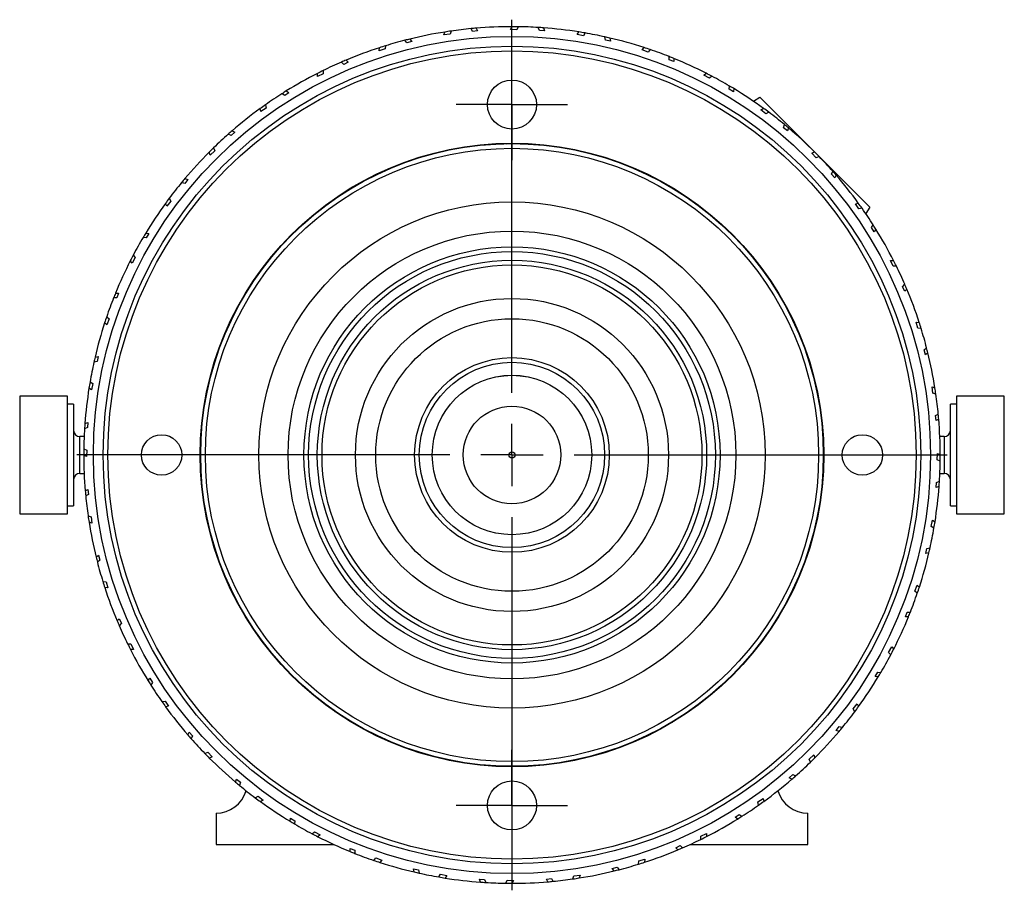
# Model space of a CAD drawing. Header units: inches. Extents: x 1.9 to 19.8, y 1.2 to 15.9.
# Tile 11 of 11: x 9.3 to 12.5, y 13.1 to 15.9. Entities that reach past the tile are written whole.
import ezdxf

# ---------------------------------------------------------------- set-up
doc = ezdxf.new("R2010")
doc.units = ezdxf.units.IN
doc.header["$MEASUREMENT"] = 0
doc.layers.add('SLD-0', color=7, linetype='Continuous')

# ---------------------------------------------------------------- blocks, each defined once
blk = doc.blocks.new('SW_CENTERMARKSYMBOL_0')
at = {"layer": 'SLD-0', "color": 0}
for p, q in [((0, 0.1), (0, 0.17875)), ((0, 0), (0, 0.1)), ((-0.1, 0), (-0.17875, 0)), ((0, 0), (-0.1, 0)), ((0, 0), (0, -0.1)), ((0, 0), (0.1, 0)), ((0.1, 0), (0.17875, 0)), ((0, -0.1), (0, -0.17875))]:
    blk.add_line(p, q, dxfattribs=at)
blk = doc.blocks.new('SW_CENTERMARKSYMBOL_1')
at = {"layer": 'SLD-0', "color": 0}
for p, q in [((0, 0.1), (0, 0.17875)), ((0, 0), (0, 0.1)), ((-0.1, 0), (-0.17875, 0)), ((0, 0), (-0.1, 0)), ((0, 0), (0, -0.1)), ((0, 0), (0.1, 0)), ((0.1, 0), (0.17875, 0)), ((0, -0.1), (0, -0.17875))]:
    blk.add_line(p, q, dxfattribs=at)
blk = doc.blocks.new('SW_CENTERMARKSYMBOL_2')
at = {"layer": 'SLD-0', "color": 0}
for p, q in [((0, 0.2), (0, 1.3975)), ((0, 0), (0, 0.1)), ((-0.2, 0), (-1.3975, 0)), ((0, 0), (-0.1, 0)), ((0, 0), (0, -0.1)), ((0, 0), (0.1, 0)), ((0.2, 0), (1.3975, 0)), ((0, -0.2), (0, -1.3975))]:
    blk.add_line(p, q, dxfattribs=at)

msp = doc.modelspace()

# ---------------------------------------------------------------- linework, layer by layer
at = {"color": 7, "linetype": 'Continuous', "lineweight": 25}
for p, q in [((10.6869, 15.8096), (10.6895, 15.819)), ((10.7073, 15.8121), (10.6869, 15.8096)), ((10.7101, 15.8221), (10.7073, 15.8121)), ((10.779, 15.8207), (10.7739, 15.8298)), ((10.7951, 15.8226), (10.779, 15.8207)), ((10.7903, 15.8312), (10.7951, 15.8226)), ((10.9006, 15.8272), (10.9046, 15.8361)), ((10.9211, 15.8264), (10.9006, 15.8272)), ((10.9254, 15.8359), (10.9211, 15.8264)), ((10.9932, 15.8237), (10.9897, 15.8335)), ((11.0094, 15.8231), (10.9932, 15.8237)), ((11.0061, 15.8324), (11.0094, 15.8231)), ((11.1144, 15.8111), (11.1197, 15.8192)), ((11.1345, 15.8072), (11.1144, 15.8111)), ((11.1402, 15.8159), (11.1345, 15.8072)), ((10.5679, 15.7842), (10.5614, 15.7924)), ((10.5835, 15.7886), (10.5679, 15.7842)), ((10.5774, 15.7964), (10.5835, 15.7886)), ((11.2053, 15.7932), (11.2033, 15.8034)), ((11.2212, 15.7901), (11.2053, 15.7932)), ((11.2194, 15.7997), (11.2212, 15.7901)), ((10.4787, 15.7589), (10.4797, 15.7685)), ((10.4984, 15.7645), (10.4787, 15.7589)), ((10.4996, 15.7748), (10.4984, 15.7645)), ((11.323, 15.7618), (11.3295, 15.769)), ((11.3422, 15.7547), (11.323, 15.7618)), ((11.3493, 15.7624), (11.3422, 15.7547)), ((10.365, 15.7151), (10.3574, 15.7222)), ((10.3797, 15.7219), (10.365, 15.7151)), ((10.3725, 15.7286), (10.3797, 15.7219)), ((11.41, 15.7299), (11.4096, 15.7402)), ((11.4253, 15.7243), (11.41, 15.7299)), ((11.4249, 15.7341), (11.4253, 15.7243)), ((10.2809, 15.6761), (10.2804, 15.6859)), ((10.2995, 15.6848), (10.2809, 15.6761)), ((10.299, 15.6952), (10.2995, 15.6848)), ((11.5213, 15.6804), (11.5289, 15.6865)), ((11.5392, 15.6705), (11.5213, 15.6804)), ((11.5474, 15.677), (11.5392, 15.6705)), ((10.1755, 15.6152), (10.1669, 15.6209)), ((10.189, 15.6242), (10.1755, 15.6152)), ((10.1808, 15.6297), (10.189, 15.6242)), ((11.6023, 15.6353), (11.6035, 15.6456)), ((11.6165, 15.6274), (11.6023, 15.6353)), ((11.6177, 15.6372), (11.6165, 15.6274)), ((11.6803, 15.5968), (11.7008, 15.6101)), ((12.0544, 15.2566), (11.7008, 15.6101)), ((10.0985, 15.5635), (10.0965, 15.573)), ((10.1155, 15.5749), (10.0985, 15.5635)), ((10.1134, 15.5851), (10.1155, 15.5749)), ((11.7045, 15.5691), (11.7129, 15.5739)), ((11.7206, 15.5564), (11.7045, 15.5691)), ((11.7297, 15.5616), (11.7206, 15.5564)), ((10.0039, 15.4868), (9.9945, 15.4911)), ((10.0158, 15.4978), (10.0039, 15.4868)), ((10.0069, 15.502), (10.0158, 15.4978)), ((11.7774, 15.5118), (11.7802, 15.5218)), ((11.7902, 15.5018), (11.7774, 15.5118)), ((11.7929, 15.5113), (11.7902, 15.5018)), ((9.936, 15.4237), (9.9325, 15.4328)), ((9.951, 15.4377), (9.936, 15.4237)), ((9.9473, 15.4474), (9.951, 15.4377)), ((11.868, 15.4304), (11.8771, 15.4339)), ((11.8819, 15.4154), (11.868, 15.4304)), ((11.8917, 15.4191), (11.8819, 15.4154)), ((11.931, 15.3625), (11.9354, 15.3719)), ((9.8546, 15.3331), (9.8446, 15.336)), ((9.8646, 15.3459), (9.8546, 15.3331)), ((9.8551, 15.3486), (9.8646, 15.3459)), ((11.9421, 15.3506), (11.931, 15.3625)), ((11.9462, 15.3595), (11.9421, 15.3506)), ((9.81, 15.2763), (9.7973, 15.2602)), ((9.8048, 15.2854), (9.81, 15.2763)), ((12.0078, 15.2679), (12.0173, 15.2699)), ((9.7973, 15.2602), (9.7925, 15.2687)), ((12.0192, 15.2509), (12.0078, 15.2679)), ((12.0294, 15.253), (12.0192, 15.2509)), ((12.0544, 15.2566), (12.0411, 15.2361)), ((12.0594, 15.1909), (12.0652, 15.1995)), ((12.0685, 15.1774), (12.0594, 15.1909)), ((12.074, 15.1856), (12.0685, 15.1774)), ((9.7311, 15.158), (9.7208, 15.1593)), ((9.7292, 15.1734), (9.739, 15.1722)), ((9.739, 15.1722), (9.7311, 15.158)), ((9.6859, 15.077), (9.6799, 15.0846)), ((9.6959, 15.095), (9.6859, 15.077)), ((9.6894, 15.1031), (9.6959, 15.095)), ((12.1204, 15.0855), (12.1301, 15.086)), ((12.129, 15.0669), (12.1204, 15.0855)), ((12.1394, 15.0674), (12.129, 15.0669)), ((12.1594, 15.0014), (12.1665, 15.009)), ((12.1662, 14.9867), (12.1594, 15.0014)), ((12.1729, 14.9939), (12.1662, 14.9867)), ((9.6365, 14.9658), (9.6262, 14.9654)), ((9.6323, 14.9806), (9.6421, 14.981)), ((9.6421, 14.981), (9.6365, 14.9658)), ((9.604, 14.905), (9.6117, 14.898)), ((9.6117, 14.898), (9.6046, 14.8787)), ((9.6046, 14.8787), (9.5974, 14.8853)), ((12.2031, 14.8877), (12.2128, 14.8867)), ((12.2087, 14.868), (12.2031, 14.8877)), ((12.2191, 14.8668), (12.2087, 14.868)), ((12.2285, 14.7985), (12.2366, 14.805)), ((12.2329, 14.7829), (12.2285, 14.7985)), ((9.5667, 14.7751), (9.5763, 14.777)), ((9.5763, 14.777), (9.5732, 14.7611)), ((12.2407, 14.789), (12.2329, 14.7829)), ((9.5732, 14.7611), (9.563, 14.7591)), ((9.5553, 14.6701), (9.5471, 14.6754)), ((9.5505, 14.6959), (9.5592, 14.6902)), ((9.5592, 14.6902), (9.5553, 14.6701)), ((12.2539, 14.6795), (12.2633, 14.6769)), ((12.2564, 14.6591), (12.2539, 14.6795)), ((9.4782, 14.65), (9.3247, 14.65)), ((9.3247, 14.65), (9.3247, 14.2721)), ((9.4782, 14.2721), (9.4782, 14.65)), ((12.2664, 14.6563), (12.2564, 14.6591)), ((12.486, 14.65), (12.3325, 14.65)), ((12.3325, 14.65), (12.3325, 14.2721)), ((12.486, 14.2721), (12.486, 14.65)), ((9.4979, 14.6239), (9.4782, 14.6239)), ((9.4979, 14.6239), (9.4979, 14.2983)), ((12.3325, 14.6239), (12.3128, 14.6239)), ((12.3128, 14.2983), (12.3128, 14.6239)), ((12.265, 14.5874), (12.274, 14.5925)), ((12.2669, 14.5713), (12.265, 14.5874)), ((12.2755, 14.5761), (12.2669, 14.5713)), ((9.5427, 14.549), (9.5329, 14.5454)), ((9.534, 14.5618), (9.5433, 14.5652)), ((9.5433, 14.5652), (9.5427, 14.549)), ((9.5316, 14.5201), (9.5176, 14.5201)), ((9.5176, 14.4994), (9.5176, 14.5201)), ((12.2931, 14.5201), (12.2791, 14.5201)), ((12.2931, 14.5201), (12.2931, 14.499)), ((9.5176, 14.402), (9.5176, 14.4994)), ((9.5305, 14.4811), (9.54, 14.4768)), ((12.2931, 14.499), (12.2931, 14.402)), ((9.5392, 14.4563), (9.5303, 14.4603)), ((9.54, 14.4768), (9.5392, 14.4563)), ((12.2707, 14.4453), (12.2715, 14.4658)), ((12.2715, 14.4658), (12.2803, 14.4618)), ((12.2802, 14.441), (12.2707, 14.4453)), ((9.5176, 14.402), (9.5316, 14.402)), ((12.2791, 14.402), (12.2931, 14.402)), ((12.2674, 14.357), (12.268, 14.3732)), ((12.2766, 14.3603), (12.2674, 14.357)), ((12.268, 14.3732), (12.2777, 14.3767)), ((9.5352, 14.346), (9.5438, 14.3508)), ((9.5457, 14.3347), (9.5366, 14.3297)), ((9.5438, 14.3508), (9.5457, 14.3347)), ((9.4782, 14.2983), (9.4979, 14.2983)), ((12.3128, 14.2983), (12.3325, 14.2983)), ((9.3247, 14.2721), (9.4782, 14.2721)), ((9.5443, 14.2658), (9.5543, 14.263)), ((9.5543, 14.263), (9.5568, 14.2427)), ((12.3325, 14.2721), (12.486, 14.2721)), ((9.5568, 14.2427), (9.5474, 14.2452)), ((12.2514, 14.2319), (12.2554, 14.252)), ((12.2601, 14.2262), (12.2514, 14.2319)), ((12.2554, 14.252), (12.2635, 14.2467)), ((12.2375, 14.1611), (12.2477, 14.1631)), ((9.57, 14.1331), (9.5778, 14.1392)), ((9.5778, 14.1392), (9.5822, 14.1236)), ((12.2343, 14.1452), (12.2375, 14.1611)), ((12.244, 14.147), (12.2343, 14.1452)), ((9.5822, 14.1236), (9.574, 14.1172)), ((9.5916, 14.0553), (9.6019, 14.0541)), ((9.6019, 14.0541), (9.6075, 14.0344)), ((12.199, 14.0242), (12.2061, 14.0434)), ((12.2061, 14.0434), (12.2133, 14.0369)), ((9.6075, 14.0344), (9.5979, 14.0355)), ((12.2067, 14.0171), (12.199, 14.0242)), ((12.1686, 13.9411), (12.1741, 13.9564)), ((12.1741, 13.9564), (12.1845, 13.9568)), ((9.6378, 13.9283), (9.6445, 13.9355)), ((9.6513, 13.9208), (9.6442, 13.9131)), ((9.6445, 13.9355), (9.6513, 13.9208)), ((12.1784, 13.9415), (12.1686, 13.9411)), ((9.6712, 13.8548), (9.6816, 13.8552)), ((9.6816, 13.8552), (9.6903, 13.8366)), ((9.6903, 13.8366), (9.6805, 13.8362)), ((12.1147, 13.8272), (12.1247, 13.8451)), ((12.1212, 13.819), (12.1147, 13.8272)), ((12.1247, 13.8451), (12.1308, 13.8375)), ((12.0717, 13.7499), (12.0796, 13.7641)), ((12.0796, 13.7641), (12.0899, 13.7629)), ((9.7367, 13.7365), (9.7422, 13.7447)), ((9.7422, 13.7447), (9.7512, 13.7312)), ((9.7512, 13.7312), (9.7455, 13.7226)), ((12.0814, 13.7487), (12.0717, 13.7499)), ((9.7813, 13.6692), (9.7915, 13.6713)), ((9.7915, 13.6713), (9.8029, 13.6542)), ((12.0007, 13.6458), (12.0133, 13.6619)), ((12.0133, 13.6619), (12.0182, 13.6535)), ((9.8029, 13.6542), (9.7934, 13.6523)), ((12.0058, 13.6367), (12.0007, 13.6458)), ((9.8644, 13.5626), (9.8686, 13.5716)), ((9.8686, 13.5716), (9.8796, 13.5597)), ((11.9461, 13.5762), (11.9561, 13.589)), ((11.9555, 13.5735), (11.9461, 13.5762)), ((11.9561, 13.589), (11.9661, 13.5861)), ((9.8796, 13.5597), (9.8753, 13.5503)), ((9.919, 13.5031), (9.9287, 13.5067)), ((9.9287, 13.5067), (9.9427, 13.4917)), ((9.9427, 13.4917), (9.9336, 13.4883)), ((11.8597, 13.4845), (11.8747, 13.4984)), ((11.8633, 13.4747), (11.8597, 13.4845)), ((11.8747, 13.4984), (11.8781, 13.4893)), ((10.0178, 13.4109), (10.0205, 13.4203)), ((10.0205, 13.4203), (10.0333, 13.4103)), ((10.0333, 13.4103), (10.0304, 13.4003)), ((11.7948, 13.4243), (11.8067, 13.4353)), ((11.8038, 13.4202), (11.7948, 13.4243)), ((11.8067, 13.4353), (11.8161, 13.431)), ((10.081, 13.3606), (10.0901, 13.3657)), ((10.0901, 13.3657), (10.1062, 13.353)), ((10.1062, 13.353), (10.0977, 13.3482)), ((11.6951, 13.3472), (11.7122, 13.3586)), ((11.6972, 13.337), (11.6951, 13.3472)), ((11.7122, 13.3586), (11.7141, 13.3491)), ((9.9553, 13.3111), (9.9553, 13.2111)), ((11.8553, 13.2111), (11.8553, 13.3111)), ((10.193, 13.285), (10.1942, 13.2947)), ((10.1942, 13.2947), (10.2084, 13.2868)), ((10.2084, 13.2868), (10.2071, 13.2765)), ((11.6217, 13.2979), (11.6352, 13.307)), ((11.6299, 13.2924), (11.6217, 13.2979)), ((11.6352, 13.307), (11.6438, 13.3012)), ((10.2633, 13.2452), (10.2714, 13.2517)), ((10.2714, 13.2517), (10.2894, 13.2417)), ((10.2894, 13.2417), (10.2818, 13.2356)), ((11.5112, 13.2374), (11.5298, 13.246)), ((11.5116, 13.227), (11.5112, 13.2374)), ((11.5298, 13.246), (11.5302, 13.2363)), ((9.9553, 13.2111), (10.3325, 13.2111)), ((10.3854, 13.1978), (10.4006, 13.1923)), ((10.3858, 13.188), (10.3854, 13.1978)), ((10.4006, 13.1923), (10.401, 13.1819)), ((11.4309, 13.2002), (11.4456, 13.207)), ((11.4381, 13.1935), (11.4309, 13.2002)), ((11.4456, 13.207), (11.4533, 13.1999)), ((11.4782, 13.2111), (11.8553, 13.2111)), ((10.4614, 13.1597), (10.4684, 13.1674)), ((10.4684, 13.1674), (10.4877, 13.1603)), ((10.4877, 13.1603), (10.4811, 13.1531)), ((11.3111, 13.1473), (11.3123, 13.1577)), ((11.3123, 13.1577), (11.332, 13.1633)), ((11.332, 13.1633), (11.3309, 13.1536)), ((10.5894, 13.1321), (10.6053, 13.1289)), ((10.5913, 13.1224), (10.5894, 13.1321)), ((10.6053, 13.1289), (10.6073, 13.1187)), ((11.2272, 13.1335), (11.2428, 13.1379)), ((11.2333, 13.1257), (11.2272, 13.1335)), ((11.2428, 13.1379), (11.2492, 13.1298)), ((10.6705, 13.1063), (10.6762, 13.115)), ((10.6762, 13.115), (10.6963, 13.111)), ((10.6963, 13.111), (10.691, 13.1029)), ((10.8012, 13.099), (10.8174, 13.0984)), ((10.8046, 13.0898), (10.8012, 13.099)), ((10.8174, 13.0984), (10.821, 13.0887)), ((10.8853, 13.0862), (10.8896, 13.0957)), ((10.8896, 13.0957), (10.9101, 13.0949)), ((10.9101, 13.0949), (10.9061, 13.0861)), ((11.0156, 13.0995), (11.0317, 13.1014)), ((11.0204, 13.0909), (11.0156, 13.0995)), ((11.0317, 13.1014), (11.0367, 13.0924)), ((11.1006, 13.1), (11.1034, 13.11)), ((11.1034, 13.11), (11.1237, 13.1125)), ((11.1237, 13.1125), (11.1212, 13.1031))]:
    msp.add_line(p, q, dxfattribs=at)
at = {"color": 7, "linetype": 'Continuous', "lineweight": 25, "flags": 128}
for points in [[(10.4747, 15.3647), (10.4775, 15.3655), (10.4918, 15.371)], [(9.9064, 14.4267), (9.905, 14.442), (9.9045, 14.4449)], [(10.3381, 13.6363), (10.3359, 13.6383), (10.324, 13.648)], [(11.4345, 13.6132), (11.4221, 13.6043), (11.4198, 13.6024)]]:
    msp.add_lwpolyline(points, dxfattribs=at)
at = {"color": 7, "linetype": 'Continuous', "lineweight": 25}
for centre, radius in [((10.9053, 14.4611), 1.3438), ((10.9053, 14.4611), 1.3125), ((10.9053, 14.4611), 1.2975), ((10.9053, 15.5861), 0.0787), ((10.9053, 14.4611), 1.001), ((10.9053, 14.4611), 0.9995), ((10.9053, 14.4611), 0.9845), ((10.9053, 14.4611), 0.8125), ((10.9053, 14.4611), 0.7188), ((10.9053, 14.4611), 0.668), ((10.9053, 14.4611), 0.653), ((10.9053, 14.4611), 0.625), ((10.9053, 14.4611), 0.61), ((10.9053, 14.4611), 0.5025), ((10.9053, 14.4611), 0.4375), ((10.9053, 14.4611), 0.3125), ((10.9053, 14.4611), 0.2975), ((10.9053, 14.4611), 0.256), ((10.9053, 14.4611), 0.2559), ((10.9053, 14.4611), 0.1567), ((9.7803, 14.4611), 0.065), ((12.0303, 14.4611), 0.065), ((10.9053, 14.4611), 0.00984), ((10.9053, 13.3361), 0.0787)]:
    msp.add_circle(centre, radius, dxfattribs=at)
for centre, radius, start, end in [((10.9053, 14.4611), 1.375, 99.0309, 103.7984), ((10.9053, 14.4611), 1.375, 98.1644, 99.0309), ((10.9053, 14.4611), 1.375, 95.4835, 98.1644), ((10.9053, 14.4611), 1.375, 94.7984, 95.4835), ((10.9053, 14.4611), 1.375, 90.0309, 94.7984), ((10.9053, 14.4611), 1.375, 89.1644, 90.0309), ((10.9053, 14.4611), 1.375, 86.4835, 89.1644), ((10.9053, 14.4611), 1.375, 85.7984, 86.4835), ((10.9053, 14.4611), 1.375, 81.0309, 85.7984), ((10.9053, 14.4611), 1.375, 80.1644, 81.0309), ((10.9053, 14.4611), 1.375, 77.4835, 80.1644), ((10.9053, 14.4611), 1.375, 104.4835, 107.1644), ((10.9053, 14.4611), 1.375, 103.7984, 104.4835), ((10.9053, 14.4611), 1.375, 76.7984, 77.4835), ((10.9053, 14.4611), 1.375, 72.0309, 76.7984), ((10.9053, 14.4611), 1.375, 108.0309, 112.7984), ((10.9053, 14.4611), 1.375, 107.1644, 108.0309), ((10.9053, 14.4611), 1.375, 71.1674, 72.0309), ((10.9053, 14.4611), 1.375, 68.4835, 71.1644), ((10.9053, 14.4611), 1.375, 113.4835, 116.1644), ((10.9053, 14.4611), 1.375, 112.7984, 113.4835), ((10.9053, 14.4611), 1.375, 67.7984, 68.4809), ((10.9053, 14.4611), 1.375, 63.0309, 67.7984), ((10.9053, 14.4611), 1.375, 117.0309, 121.7984), ((10.9053, 14.4611), 1.375, 116.1644, 117.0309), ((10.9053, 14.4611), 1.375, 62.1674, 63.0309), ((10.9053, 14.4611), 1.375, 59.4835, 62.1644), ((10.9053, 14.4611), 1.375, 122.4835, 125.1644), ((10.9053, 14.4611), 1.375, 121.7984, 122.4835), ((10.9053, 14.4611), 1.375, 58.7984, 59.4835), ((10.9053, 14.4611), 1.375, 54.0309, 58.7984), ((10.9053, 14.4611), 1.375, 126.0309, 130.7984), ((10.9053, 14.4611), 1.375, 125.1644, 126.0309), ((10.9053, 14.4611), 1.375, 53.1674, 54.0309), ((10.9053, 14.4611), 1.375, 50.4835, 53.1644), ((10.9053, 14.4611), 1.375, 131.4835, 134.1644), ((10.9053, 14.4611), 1.375, 130.7984, 131.4835), ((10.9053, 14.4611), 1.375, 49.7984, 50.4835), ((10.9053, 14.4611), 1.375, 45.0309, 49.7984), ((10.886, 15.5854), 0.125, 270.987, 279.3659), ((10.9053, 14.4611), 1.375, 135.0309, 139.7984), ((10.9053, 14.4611), 1.375, 134.1674, 135.0309), ((10.9053, 14.4611), 1.375, 44.1644, 45.0309), ((10.9053, 14.4611), 1.375, 41.4835, 44.1644), ((10.9053, 14.4611), 1.375, 40.7984, 41.4835), ((10.9053, 14.4611), 1.375, 140.4835, 143.1644), ((10.9053, 14.4611), 1.375, 139.7984, 140.4809), ((10.9053, 14.4611), 1.375, 36.0309, 40.7984), ((10.9053, 14.4611), 1.375, 143.1674, 144.0309), ((10.9053, 14.4611), 1.375, 35.1644, 36.0309), ((10.9053, 14.4611), 1.375, 144.0309, 148.7984), ((10.9053, 14.4611), 1.375, 32.4835, 35.1644), ((10.9053, 14.4611), 1.375, 31.7984, 32.4835), ((10.9053, 14.4611), 1.375, 27.0309, 31.7984), ((10.9053, 14.4611), 1.375, 149.4835, 152.1644), ((10.9053, 14.4611), 1.375, 148.7984, 149.4809), ((10.9053, 14.4611), 1.375, 153.0309, 157.7984), ((10.9053, 14.4611), 1.375, 152.1644, 153.0309), ((10.9053, 14.4611), 1.375, 26.1674, 27.0309), ((10.9053, 14.4611), 1.375, 23.4835, 26.1644), ((10.9053, 14.4611), 1.375, 22.7984, 23.4835), ((10.9053, 14.4611), 1.375, 18.0309, 22.7984), ((10.9053, 14.4611), 1.375, 158.4835, 161.1644), ((10.9053, 14.4611), 1.375, 157.7984, 158.4835), ((10.9053, 14.4611), 1.375, 161.1674, 162.0309), ((10.9053, 14.4611), 1.375, 162.0309, 166.7984), ((10.9053, 14.4611), 1.375, 17.1674, 18.0309), ((10.9053, 14.4611), 1.375, 14.4835, 17.1644), ((10.9053, 14.4611), 1.375, 13.7984, 14.4835), ((10.9053, 14.4611), 1.375, 166.7984, 167.4835), ((10.9053, 14.4611), 1.375, 9.0309, 13.7984), ((10.9053, 14.4611), 1.375, 167.4835, 170.1644), ((10.9053, 14.4611), 1.375, 171.0309, 175.7984), ((10.9053, 14.4611), 1.375, 170.1644, 171.0309), ((10.9053, 14.4611), 1.375, 8.1644, 9.0309), ((10.9053, 14.4611), 1.375, 5.4835, 8.1644), ((10.9053, 14.4611), 1.375, 4.7984, 5.4835), ((10.9053, 14.4611), 1.375, 0.0309, 4.7984), ((10.9053, 14.4611), 1.375, 176.4835, 179.1644), ((10.9053, 14.4611), 1.375, 175.7984, 176.4835), ((9.5176, 14.5398), 0.0197, 180, 270), ((12.2931, 14.5398), 0.0197, 270, 0), ((10.9053, 14.4611), 1.375, 179.1674, 180.0309), ((10.9053, 14.4611), 1.375, 180.0309, 184.7984), ((10.9053, 14.4611), 1.375, 359.1674, 0.0309), ((10.9053, 14.4611), 1.375, 356.4835, 359.1644), ((9.5176, 14.3823), 0.0197, 90, 180), ((12.2931, 14.3823), 0.0197, 360, 90), ((10.9053, 14.4611), 1.375, 351.0309, 355.7984), ((10.9053, 14.4611), 1.375, 355.7984, 356.4835), ((10.9053, 14.4611), 1.375, 184.7984, 185.4809), ((10.9053, 14.4611), 1.375, 185.4835, 188.1644), ((10.9053, 14.4611), 1.375, 188.1644, 189.0309), ((10.9053, 14.4611), 1.375, 189.0309, 193.7984), ((10.9053, 14.4611), 1.375, 347.4835, 350.1644), ((10.9053, 14.4611), 1.375, 350.1674, 351.0309), ((10.9053, 14.4611), 1.375, 346.7984, 347.4835), ((10.9053, 14.4611), 1.375, 193.7984, 194.4835), ((10.9053, 14.4611), 1.375, 342.0309, 346.7984), ((10.9053, 14.4611), 1.375, 194.4835, 197.1644), ((10.9053, 14.4611), 1.375, 197.1644, 198.0309), ((10.9053, 14.4611), 1.375, 341.1674, 342.0309), ((10.9053, 14.4611), 1.375, 198.0309, 202.7984), ((10.9053, 14.4611), 1.375, 338.4835, 341.1644), ((10.9053, 14.4611), 1.375, 337.7984, 338.4835), ((10.9053, 14.4611), 1.375, 202.7984, 203.4835), ((10.9053, 14.4611), 1.375, 203.4835, 206.1644), ((10.9053, 14.4611), 1.375, 333.0309, 337.7984), ((11.8312, 13.8228), 0.125, 137.0411, 145.4201), ((10.9053, 14.4611), 1.375, 206.1674, 207.0309), ((10.9053, 14.4611), 1.375, 207.0309, 211.7984), ((10.9053, 14.4611), 1.375, 329.4835, 332.1644), ((10.9053, 14.4611), 1.375, 332.1674, 333.0309), ((10.9053, 14.4611), 1.375, 328.7984, 329.4835), ((10.9053, 14.4611), 1.375, 211.7984, 212.4835), ((10.9053, 14.4611), 1.375, 212.4835, 215.1644), ((10.9053, 14.4611), 1.375, 324.0309, 328.7984), ((10.9053, 14.4611), 1.375, 215.1644, 216.0309), ((10.9053, 14.4611), 1.375, 216.0309, 220.7984), ((10.9053, 14.4611), 1.375, 320.4835, 323.1644), ((10.9053, 14.4611), 1.375, 323.1674, 324.0309), ((10.9053, 14.4611), 1.375, 220.7984, 221.4835), ((10.9053, 14.4611), 1.375, 315.0309, 319.7984), ((10.9053, 14.4611), 1.375, 319.7984, 320.4835), ((10.9053, 14.4611), 1.375, 221.4835, 224.1644), ((10.9053, 14.4611), 1.375, 224.1674, 225.0309), ((10.9053, 14.4611), 1.375, 225.0309, 229.7984), ((10.9053, 14.4611), 1.375, 311.4835, 314.1644), ((10.9053, 14.4611), 1.375, 314.1674, 315.0309), ((10.9053, 14.4611), 1.375, 229.7984, 230.4835), ((10.9053, 14.4611), 1.375, 306.0309, 310.7984), ((10.9053, 14.4611), 1.375, 310.7984, 311.4835), ((9.9553, 13.4111), 0.1, 270, 343.9142), ((10.9053, 14.4611), 1.375, 230.4835, 233.1644), ((11.8553, 13.4111), 0.1, 196.0858, 270), ((10.9053, 14.4611), 1.375, 233.1674, 234.0309), ((10.9053, 14.4611), 1.375, 234.0309, 238.7984), ((10.9053, 14.4611), 1.375, 305.1674, 306.0309), ((10.9053, 14.4611), 1.375, 302.4835, 305.1644), ((10.9053, 14.4611), 1.375, 238.7984, 239.4835), ((10.9053, 14.4611), 1.375, 297.0309, 301.7984), ((10.9053, 14.4611), 1.375, 301.7984, 302.4835), ((10.9053, 14.4611), 1.375, 239.4835, 242.1644), ((10.9053, 14.4611), 1.375, 242.1674, 243.0309), ((10.9053, 14.4611), 1.375, 243.0309, 247.7984), ((10.9053, 14.4611), 1.375, 293.4835, 296.1644), ((10.9053, 14.4611), 1.375, 296.1674, 297.0309), ((10.9053, 14.4611), 1.375, 247.7984, 248.4835), ((10.9053, 14.4611), 1.375, 288.0309, 292.7984), ((10.9053, 14.4611), 1.375, 292.7984, 293.4835), ((10.9053, 14.4611), 1.375, 248.4835, 251.1644), ((10.9053, 14.4611), 1.375, 251.1674, 252.0309), ((10.9053, 14.4611), 1.375, 252.0309, 256.7984), ((10.9053, 14.4611), 1.375, 287.1674, 288.0309), ((10.9053, 14.4611), 1.375, 256.7984, 257.4835), ((10.9053, 14.4611), 1.375, 279.0309, 283.7984), ((10.9053, 14.4611), 1.375, 283.7984, 284.4835), ((10.9053, 14.4611), 1.375, 284.4835, 287.1644), ((10.9053, 14.4611), 1.375, 257.4835, 260.1644), ((10.9053, 14.4611), 1.375, 260.1674, 261.0309), ((10.9053, 14.4611), 1.375, 261.0309, 265.7984), ((10.9053, 14.4611), 1.375, 265.7984, 266.4835), ((10.9053, 14.4611), 1.375, 266.4835, 269.1644), ((10.9053, 14.4611), 1.375, 270.0309, 274.7984), ((10.9053, 14.4611), 1.375, 274.7984, 275.4835), ((10.9053, 14.4611), 1.375, 275.4835, 278.1644), ((10.9053, 14.4611), 1.375, 278.1674, 279.0309), ((10.9053, 14.4611), 1.375, 269.1674, 270.0309)]:
    msp.add_arc(centre, radius, start, end, dxfattribs=at)

# ---------------------------------------------------------------- block references
at = {"layer": 'SLD-0', "color": 7}
for name, p in [('SW_CENTERMARKSYMBOL_2', (10.9053, 14.4611)), ('SW_CENTERMARKSYMBOL_0', (10.9053, 15.5861)), ('SW_CENTERMARKSYMBOL_1', (10.9053, 13.3361))]:
    msp.add_blockref(name, p, dxfattribs=at)

doc.saveas('drawing.dxf')
